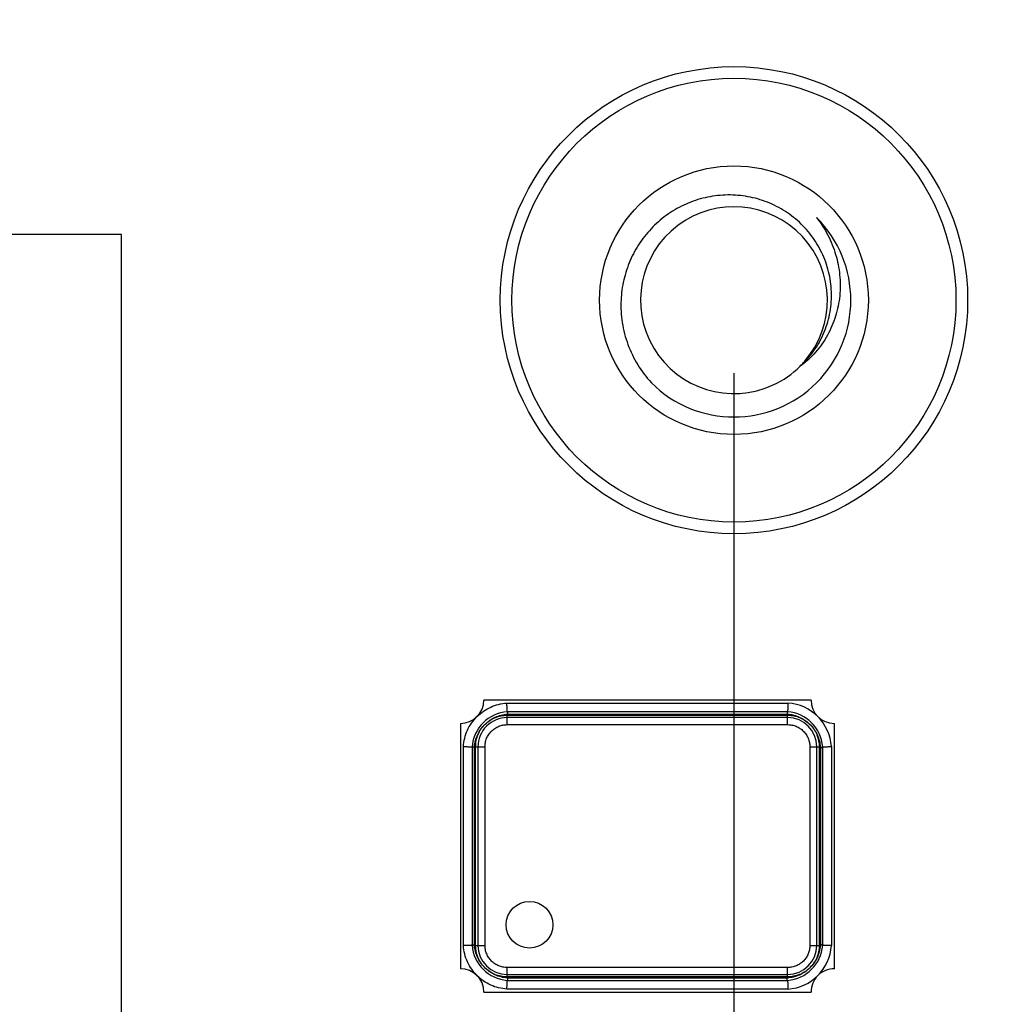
# Model space of a CAD drawing. Header units: millimetres. Extents: x 170 to 326, y 157 to 284.
# Tile 40 of 117: x 257 to 266, y 226 to 234. Entities that reach past the tile are written whole.
import ezdxf

# ---------------------------------------------------------------- set-up
doc = ezdxf.new("R2010")
doc.units = ezdxf.units.MM
doc.header["$LTSCALE"] = 30.734
doc.header["$PDMODE"] = 3
doc.header["$PDSIZE"] = 0.3125
doc.layers.get('0').update_dxf_attribs({"linetype": 'CONTINUOUS'})
doc.layers.get('Defpoints').update_dxf_attribs({"linetype": 'CONTINUOUS'})
doc.layers.add('dim', color=6, linetype='CONTINUOUS', lineweight=9)
doc.styles.add('Verdana', font='verdana.ttf', dxfattribs={"height": 2.5})
doc.dimstyles.new('aaaaaaaa 3.0', dxfattribs={"dimtxt": 2.5, "dimasz": 1.5, "dimexe": 1.25, "dimexo": 0.625, "dimtad": 1, "dimdec": 1, "dimzin": 9, "dimdsep": 46, "dimtxsty": 'Verdana', "dimcen": 0, "dimazin": 0, "dimtfac": 1, "dimtofl": 0, "dimtmove": 0, "dimatfit": 3, "dimfxl": 1, "dimlwd": 25, "dimlwe": 25, "dimarcsym": 0})

# ---------------------------------------------------------------- blocks, each defined once
blk = doc.blocks.new('*D14')
at = {"layer": 'Defpoints', "color": 0}
for p in [(245.3985, 231.6513), (263.3985, 231.6513), (245.3985, 205.6798)]:
    blk.add_point(p, dxfattribs=at)
at = {"layer": 'dim', "color": 0, "lineweight": 25}
for p, q in [((245.3985, 231.0263), (245.3985, 204.4298)), ((263.3985, 231.0263), (263.3985, 204.4298)), ((261.8985, 205.6798), (246.8985, 205.6798))]:
    blk.add_line(p, q, dxfattribs=at)
at = {"layer": 'dim', "color": 0}
for points in [[(246.8985, 205.9298), (246.8985, 205.4298), (245.3985, 205.6798)], [(261.8985, 205.4298), (261.8985, 205.9298), (263.3985, 205.6798)]]:
    blk.add_solid(points, dxfattribs=at)
at = {"layer": 'dim', "color": 0, "insert": (254.3985, 207.6119), "char_height": 2.5, "attachment_point": 5, "style": 'Verdana'}
blk.add_mtext('18', dxfattribs=at)
blk = doc.blocks.new('*D20')
at = {"layer": 'Defpoints', "color": 0}
for p in [(263.3985, 231.6513), (275.3985, 231.6513), (275.3985, 205.6674)]:
    blk.add_point(p, dxfattribs=at)
at = {"layer": 'dim', "color": 0, "lineweight": 25}
for p, q in [((263.3985, 231.0263), (263.3985, 204.4174)), ((275.3985, 231.0263), (275.3985, 204.4174)), ((264.8985, 205.6674), (273.8985, 205.6674))]:
    blk.add_line(p, q, dxfattribs=at)
at = {"layer": 'dim', "color": 0}
for points in [[(264.8985, 205.9174), (264.8985, 205.4174), (263.3985, 205.6674)], [(273.8985, 205.4174), (273.8985, 205.9174), (275.3985, 205.6674)]]:
    blk.add_solid(points, dxfattribs=at)
at = {"layer": 'dim', "color": 0, "insert": (269.3985, 207.5684), "char_height": 2.5, "attachment_point": 5, "style": 'Verdana'}
blk.add_mtext('12', dxfattribs=at)
blk = doc.blocks.new('*D22')
at = {"layer": 'Defpoints', "color": 0}
for p in [(274.7606, 232.134), (276.0365, 231.1686)]:
    blk.add_point(p, dxfattribs=at)
at = {"layer": 'dim', "color": 0, "lineweight": 25}
blk.add_line((258.9163, 244.1233), (273.5644, 233.0392), dxfattribs=at)
at = {"layer": 'dim', "color": 0}
blk.add_solid([(273.4136, 232.8398), (273.7153, 233.2385), (274.7606, 232.134)], dxfattribs=at)
at = {"layer": 'dim', "color": 0, "insert": (267.0097, 240.8408), "char_height": 2.5, "attachment_point": 5, "rotation": 322.88557, "style": 'Verdana'}
blk.add_mtext('4-M2{\\f宋体|b0|i0|c134|p2;螺柱}', dxfattribs=at)

msp = doc.modelspace()

# ---------------------------------------------------------------- linework, layer by layer
at = {"linetype": 'Continuous'}
for p, q in [((258.1576, 232.2133), (250.0576, 232.2133)), ((258.1576, 224.1133), (258.1576, 232.2133)), ((264.0577, 228.2264), (261.2577, 228.2264)), ((261.455, 228.2014), (263.8604, 228.2014)), ((263.8577, 228.1264), (261.4577, 228.1264)), ((261.4577, 228.1064), (263.8562, 228.1065)), ((261.4577, 228.0964), (263.8577, 228.0964)), ((261.4577, 228.0164), (261.4577, 228.0964)), ((263.8562, 228.1065), (263.8577, 228.1264)), ((263.8577, 228.0164), (263.8577, 228.0964)), ((261.0577, 228.0264), (261.0577, 225.9264)), ((263.8577, 228.0764), (261.4577, 228.0764)), ((261.4577, 228.0164), (263.8577, 228.0164)), ((264.2577, 225.9264), (264.2577, 228.0264)), ((261.0827, 226.1237), (261.0827, 227.8292)), ((261.1577, 227.8264), (261.1577, 226.1264)), ((261.1777, 226.1264), (261.1776, 227.8249)), ((261.1877, 227.8264), (261.2677, 227.8264)), ((261.1877, 226.1264), (261.1877, 227.8264)), ((261.2077, 227.8264), (261.2077, 226.1264)), ((261.2677, 226.1264), (261.2677, 227.8264)), ((264.0477, 227.8264), (264.1277, 227.8264)), ((264.0477, 227.8264), (264.0477, 226.1264)), ((264.1077, 226.1264), (264.1077, 227.8264)), ((264.1277, 227.8264), (264.1277, 226.1264)), ((264.1378, 227.8249), (264.1377, 226.1264)), ((264.1577, 226.1264), (264.1577, 227.8264)), ((264.2327, 227.8292), (264.2327, 226.1237)), ((261.1877, 226.1264), (261.2677, 226.1264)), ((264.0477, 226.1264), (264.1277, 226.1264)), ((263.8577, 225.9364), (261.4577, 225.9364)), ((261.4577, 225.8564), (261.4577, 225.9364)), ((263.8577, 225.8564), (263.8577, 225.9364)), ((261.4577, 225.8764), (263.8577, 225.8764)), ((263.8577, 225.8564), (261.4577, 225.8564)), ((261.4577, 225.8264), (263.8577, 225.8264)), ((263.8562, 225.8464), (261.4592, 225.8464)), ((261.2577, 225.7264), (264.0577, 225.7264)), ((263.8604, 225.7514), (261.455, 225.7514))]:
    msp.add_line(p, q, dxfattribs=at)
for centre, radius in [((263.3985, 231.6513), 2), ((263.3985, 231.6513), 1.9), ((263.3985, 231.6513), 1.15), ((261.6484, 226.3025), 0.2)]:
    msp.add_circle(centre, radius, dxfattribs=at)
for centre, radius, start, end in [((263.3985, 231.6513), 0.8, 318.95235, 294.85192), ((263.3985, 231.6513), 1, 224.98691, 44.98691), ((263.4005, 231.6496), 0.7974, 318.12561, 318.95318), ((263.3984, 231.6515), 0.8002, 294.85508, 314.98401), ((263.3988, 231.6511), 0.7996, 314.99316, 318.12437), ((261.0577, 228.2264), 0.2, 270.00001, 0.00001), ((263.8326, 227.8014), 0.401, 3.97575, 86.02426), ((264.2577, 228.2264), 0.2, 180.00001, 270.00001), ((261.4828, 227.8014), 0.326, 94.40959, 175.59042), ((263.8326, 227.8014), 0.326, 4.40959, 85.59042), ((261.4577, 227.8264), 0.25, 90.00001, 180.00001), ((263.8577, 227.8264), 0.25, 0.00001, 90.00001), ((261.4828, 226.1515), 0.326, 184.40959, 265.59042), ((261.4577, 226.1264), 0.25, 180.00001, 270.00001), ((263.8326, 226.1515), 0.326, 274.40959, 355.59042), ((263.8577, 226.1264), 0.25, 270.00001, 0.00001), ((263.8326, 226.1515), 0.401, 273.97575, 356.02426), ((261.0577, 225.7264), 0.2, 0.00001, 90.00001), ((264.2577, 225.7264), 0.2, 90.00001, 180.00001)]:
    msp.add_arc(centre, radius, start, end, dxfattribs=at)
for points, knots in [([(263.9641, 231.0855), (264.007, 231.1241), (264.0846, 231.2108), (264.1705, 231.3624), (264.2227, 231.5288), (264.2389, 231.7023), (264.2191, 231.8754), (264.1644, 232.0409), (264.0774, 232.1918), (263.9619, 232.3223), (263.8229, 232.4274), (263.666, 232.5031), (263.4974, 232.5468), (263.3235, 232.5573), (263.1509, 232.5344), (262.9857, 232.4792), (262.8338, 232.3941), (262.7448, 232.3193), (262.7042, 232.2783)], [0, 0, 0, 0, 0.062477, 0.124953, 0.187436, 0.249922, 0.312412, 0.374906, 0.437402, 0.499902, 0.562405, 0.624911, 0.687419, 0.74993, 0.812444, 0.87496, 0.937479, 1, 1, 1, 1]), ([(264.1058, 232.3583), (264.1422, 232.3112), (264.2067, 232.2103), (264.2739, 232.0439), (264.3087, 231.8679), (264.309, 231.6885), (264.2738, 231.5126), (264.2036, 231.3476), (264.1005, 231.201), (264.0121, 231.1203), (263.9641, 231.0855)], [0, 0, 0, 0, 0.125239, 0.250419, 0.375543, 0.5006, 0.625583, 0.750487, 0.875289, 1, 1, 1, 1]), ([(262.7042, 232.2783), (262.6633, 232.2369), (262.5891, 232.1463), (262.5049, 231.9924), (262.4501, 231.8257), (262.4344, 231.7097), (262.4319, 231.6515)], [0, 0, 0, 0, 0.249987, 0.499983, 0.749988, 1, 1, 1, 1]), ([(262.4319, 231.6515), (262.429, 231.5873), (262.4363, 231.4579), (262.4852, 231.27), (262.5697, 231.0952), (262.6478, 230.9917), (262.6913, 230.9444)], [0, 0, 0, 0, 0.249994, 0.499984, 0.749979, 1, 1, 1, 1]), ([(261.199, 228.0848), (261.216, 228.1017), (261.2527, 228.1327), (261.3153, 228.1687), (261.3836, 228.1923), (261.4311, 228.1995), (261.455, 228.2014)], [0, 0, 0, 0, 0.249989, 0.499962, 0.749961, 1, 1, 1, 1]), ([(261.4577, 228.1264), (261.4578, 228.1269), (261.4579, 228.1288), (261.4577, 228.133), (261.4575, 228.1399), (261.4571, 228.1491), (261.4567, 228.1603), (261.4562, 228.1731), (261.4556, 228.187), (261.4551, 228.1965), (261.455, 228.2014)], [0, 0, 0, 0, 0.019287, 0.07622, 0.16865, 0.293048, 0.444582, 0.617361, 0.804951, 1, 1, 1, 1]), ([(263.8604, 228.2014), (263.8601, 228.1919), (263.8594, 228.178), (263.8587, 228.1603), (263.8583, 228.1491), (263.8579, 228.1399), (263.8577, 228.133), (263.8575, 228.1288), (263.8576, 228.1269), (263.8577, 228.1264)], [0, 0, 0, 0, 0.382406, 0.55521, 0.706805, 0.831278, 0.923784, 0.98072, 1, 1, 1, 1]), ([(261.2695, 228.0209), (261.2822, 228.033), (261.3094, 228.0555), (261.3554, 228.0817), (261.4054, 228.0992), (261.4402, 228.1049), (261.4577, 228.1064)], [0, 0, 0, 0, 0.250007, 0.499998, 0.749991, 1, 1, 1, 1]), ([(261.2695, 228.0209), (261.282, 228.0329), (261.3093, 228.0546), (261.3706, 228.087), (261.4232, 228.0964), (261.4577, 228.0964)], [0, 0, 0, 0, 0.250577, 0.501133, 1, 1, 1, 1]), ([(261.4577, 228.1264), (261.4582, 228.1264), (261.4593, 228.1261), (261.4604, 228.1247), (261.461, 228.1227), (261.4613, 228.119), (261.4603, 228.1134), (261.4588, 228.1088), (261.4577, 228.1064)], [0, 0, 0, 0, 0.06662, 0.140566, 0.233735, 0.350102, 0.647295, 1, 1, 1, 1]), ([(263.8562, 228.1065), (263.8654, 228.1058), (263.8837, 228.1035), (263.9108, 228.0977), (263.9373, 228.0893), (263.963, 228.0789), (263.9874, 228.0657), (264.0107, 228.0507), (264.0326, 228.0336), (264.046, 228.0209), (264.0524, 228.0143)], [0, 0, 0, 0, 0.125001, 0.250003, 0.375001, 0.500001, 0.625, 0.749999, 0.874999, 1, 1, 1, 1]), ([(263.8577, 228.0964), (263.8758, 228.0964), (263.912, 228.0931), (263.9644, 228.0775), (264.0121, 228.0508), (264.0399, 228.0273), (264.0524, 228.0143)], [0, 0, 0, 0, 0.250014, 0.499999, 0.749987, 1, 1, 1, 1]), ([(261.0827, 227.8292), (261.0846, 227.853), (261.0917, 227.9005), (261.1149, 227.9688), (261.1508, 228.0314), (261.182, 228.068), (261.199, 228.0848)], [0, 0, 0, 0, 0.250056, 0.500045, 0.749994, 1, 1, 1, 1]), ([(261.1776, 227.8249), (261.1791, 227.8433), (261.185, 227.8798), (261.2036, 227.9322), (261.2319, 227.9801), (261.2563, 228.008), (261.2695, 228.0209)], [0, 0, 0, 0, 0.250013, 0.500006, 0.749993, 1, 1, 1, 1]), ([(261.1877, 227.8264), (261.1877, 227.8445), (261.191, 227.8806), (261.2066, 227.9329), (261.2331, 227.9805), (261.2566, 228.0083), (261.2695, 228.0209)], [0, 0, 0, 0, 0.250013, 0.499999, 0.749987, 1, 1, 1, 1]), ([(261.2677, 227.8264), (261.2678, 227.8389), (261.27, 227.8638), (261.2804, 227.8998), (261.2984, 227.9328), (261.3225, 227.9616), (261.3514, 227.9854), (261.3843, 228.0034), (261.4204, 228.014), (261.4453, 228.0163), (261.4577, 228.0164)], [0, 0, 0, 0, 0.125002, 0.250015, 0.374972, 0.499976, 0.625004, 0.749965, 0.874983, 1, 1, 1, 1]), ([(263.8577, 228.0164), (263.8701, 228.0163), (263.895, 228.0141), (263.9311, 228.0037), (263.9641, 227.9858), (263.9928, 227.9616), (264.0167, 227.9328), (264.0347, 227.8998), (264.0453, 227.8638), (264.0475, 227.8389), (264.0477, 227.8264)], [0, 0, 0, 0, 0.125002, 0.250015, 0.374972, 0.499976, 0.625004, 0.749965, 0.874983, 1, 1, 1, 1]), ([(264.0524, 228.0143), (264.0646, 228.0015), (264.0872, 227.9741), (264.1134, 227.9278), (264.1308, 227.8775), (264.1363, 227.8425), (264.1378, 227.8249)], [0, 0, 0, 0, 0.250008, 0.499999, 0.749991, 1, 1, 1, 1]), ([(264.0524, 228.0143), (264.0644, 228.0019), (264.086, 227.9746), (264.1183, 227.9133), (264.1277, 227.8608), (264.1277, 227.8264)], [0, 0, 0, 0, 0.250574, 0.501128, 1, 1, 1, 1]), ([(261.0827, 227.8292), (261.0923, 227.8288), (261.1061, 227.8281), (261.1238, 227.8275), (261.135, 227.827), (261.1442, 227.8267), (261.1511, 227.8264), (261.1553, 227.8262), (261.1572, 227.8264), (261.1577, 227.8264)], [0, 0, 0, 0, 0.382406, 0.55521, 0.706805, 0.831278, 0.923784, 0.98072, 1, 1, 1, 1]), ([(261.1577, 227.8264), (261.1577, 227.8264), (261.1579, 227.8263), (261.1583, 227.8262), (261.1594, 227.826), (261.1612, 227.8259), (261.1637, 227.8257), (261.1667, 227.8255), (261.1714, 227.8252), (261.1751, 227.825), (261.1776, 227.8249)], [0, 0, 0, 0, 0.00648, 0.021281, 0.078142, 0.170366, 0.294298, 0.445388, 0.618014, 1, 1, 1, 1]), ([(264.1378, 227.8249), (264.1402, 227.8239), (264.1448, 227.8224), (264.1506, 227.8216), (264.1543, 227.8222), (264.1563, 227.8231), (264.1576, 227.8246), (264.1577, 227.8258), (264.1577, 227.8264)], [0, 0, 0, 0, 0.346664, 0.638783, 0.753083, 0.845488, 0.923003, 1, 1, 1, 1]), ([(264.1577, 227.8264), (264.1582, 227.8264), (264.1601, 227.8262), (264.1643, 227.8264), (264.1711, 227.8267), (264.1804, 227.827), (264.1916, 227.8275), (264.2044, 227.828), (264.2183, 227.8285), (264.2278, 227.829), (264.2327, 227.8292)], [0, 0, 0, 0, 0.019287, 0.07622, 0.16865, 0.293048, 0.444582, 0.617361, 0.804951, 1, 1, 1, 1]), ([(261.1577, 226.1264), (261.1572, 226.1265), (261.1553, 226.1266), (261.1511, 226.1264), (261.1443, 226.1262), (261.135, 226.1258), (261.1238, 226.1254), (261.111, 226.1249), (261.0971, 226.1243), (261.0876, 226.1239), (261.0827, 226.1237)], [0, 0, 0, 0, 0.019287, 0.07622, 0.16865, 0.293048, 0.444582, 0.617361, 0.804951, 1, 1, 1, 1]), ([(261.2007, 225.8664), (261.1837, 225.8833), (261.1522, 225.9202), (261.1158, 225.9831), (261.092, 226.0518), (261.0847, 226.0997), (261.0827, 226.1237)], [0, 0, 0, 0, 0.250009, 0.499966, 0.749954, 1, 1, 1, 1]), ([(261.1577, 226.1264), (261.1577, 226.1269), (261.158, 226.128), (261.1594, 226.1291), (261.1614, 226.1298), (261.1652, 226.1301), (261.1708, 226.1291), (261.1753, 226.1275), (261.1777, 226.1264)], [0, 0, 0, 0, 0.066619, 0.140566, 0.233735, 0.350103, 0.647295, 1, 1, 1, 1]), ([(261.2633, 225.9382), (261.2511, 225.9509), (261.2286, 225.9781), (261.2024, 226.0241), (261.185, 226.0741), (261.1792, 226.1089), (261.1777, 226.1264)], [0, 0, 0, 0, 0.250007, 0.499998, 0.749991, 1, 1, 1, 1]), ([(261.2633, 225.9382), (261.2512, 225.9507), (261.2296, 225.978), (261.1971, 226.0393), (261.1877, 226.092), (261.1877, 226.1264)], [0, 0, 0, 0, 0.250577, 0.501133, 1, 1, 1, 1]), ([(261.4577, 225.9364), (261.4453, 225.9365), (261.4204, 225.9387), (261.3843, 225.9492), (261.3513, 225.9671), (261.3226, 225.9912), (261.2987, 226.0201), (261.2807, 226.0531), (261.2701, 226.0891), (261.2679, 226.114), (261.2677, 226.1264)], [0, 0, 0, 0, 0.125002, 0.250015, 0.374972, 0.499976, 0.625004, 0.749965, 0.874983, 1, 1, 1, 1]), ([(264.0477, 226.1264), (264.0476, 226.114), (264.0454, 226.0891), (264.035, 226.053), (264.017, 226.02), (263.9929, 225.9913), (263.964, 225.9674), (263.9311, 225.9494), (263.895, 225.9388), (263.8701, 225.9366), (263.8577, 225.9364)], [0, 0, 0, 0, 0.125002, 0.250015, 0.374972, 0.499976, 0.625004, 0.749965, 0.874983, 1, 1, 1, 1]), ([(264.1377, 226.1264), (264.1362, 226.1081), (264.13, 226.0717), (264.1112, 226.0195), (264.0828, 225.9719), (264.0584, 225.9441), (264.0452, 225.9313)], [0, 0, 0, 0, 0.250013, 0.500007, 0.749994, 1, 1, 1, 1]), ([(264.1277, 226.1264), (264.1277, 226.1083), (264.1243, 226.072), (264.1087, 226.0195), (264.0819, 225.9717), (264.0583, 225.9439), (264.0452, 225.9313)], [0, 0, 0, 0, 0.250014, 0.499999, 0.749987, 1, 1, 1, 1]), ([(264.1577, 226.1264), (264.1577, 226.127), (264.1575, 226.1281), (264.1562, 226.1294), (264.1542, 226.1301), (264.1515, 226.1303), (264.1484, 226.13), (264.1437, 226.1289), (264.14, 226.1276), (264.1377, 226.1264)], [0, 0, 0, 0, 0.070553, 0.144101, 0.235782, 0.351809, 0.491171, 0.649773, 1, 1, 1, 1]), ([(264.2327, 226.1237), (264.2231, 226.124), (264.2093, 226.1247), (264.1916, 226.1254), (264.1804, 226.1258), (264.1712, 226.1262), (264.1643, 226.1265), (264.1601, 226.1266), (264.1582, 226.1265), (264.1577, 226.1264)], [0, 0, 0, 0, 0.382406, 0.55521, 0.706805, 0.831278, 0.923784, 0.98072, 1, 1, 1, 1]), ([(261.4577, 225.8564), (261.4397, 225.8564), (261.4035, 225.8598), (261.3512, 225.8753), (261.3036, 225.9018), (261.2758, 225.9253), (261.2633, 225.9382)], [0, 0, 0, 0, 0.250013, 0.499999, 0.749987, 1, 1, 1, 1]), ([(261.4592, 225.8464), (261.4409, 225.8478), (261.4043, 225.8537), (261.3519, 225.8723), (261.304, 225.9007), (261.2761, 225.9251), (261.2633, 225.9382)], [0, 0, 0, 0, 0.250012, 0.500004, 0.749992, 1, 1, 1, 1]), ([(264.0452, 225.9313), (264.0325, 225.9192), (264.0051, 225.8968), (263.9589, 225.8706), (263.9087, 225.8533), (263.8737, 225.8478), (263.8562, 225.8464)], [0, 0, 0, 0, 0.250008, 0.499999, 0.749991, 1, 1, 1, 1]), ([(264.0452, 225.9313), (264.0328, 225.9194), (264.0055, 225.8979), (263.9444, 225.8657), (263.892, 225.8564), (263.8577, 225.8564)], [0, 0, 0, 0, 0.250572, 0.501123, 1, 1, 1, 1]), ([(261.455, 225.7514), (261.4313, 225.7534), (261.3841, 225.7603), (261.3162, 225.7832), (261.254, 225.8187), (261.2175, 225.8495), (261.2007, 225.8664)], [0, 0, 0, 0, 0.250041, 0.500042, 0.750011, 1, 1, 1, 1]), ([(261.455, 225.7514), (261.4553, 225.761), (261.456, 225.7749), (261.4567, 225.7925), (261.4571, 225.8038), (261.4574, 225.813), (261.4577, 225.8198), (261.4579, 225.824), (261.4577, 225.8259), (261.4577, 225.8264)], [0, 0, 0, 0, 0.382406, 0.55521, 0.706805, 0.831278, 0.923784, 0.98072, 1, 1, 1, 1]), ([(261.4577, 225.8264), (261.4583, 225.8264), (261.4595, 225.8265), (261.461, 225.8278), (261.4619, 225.8298), (261.4626, 225.8336), (261.4618, 225.8393), (261.4603, 225.844), (261.4592, 225.8464)], [0, 0, 0, 0, 0.077036, 0.154478, 0.246659, 0.361044, 0.653318, 1, 1, 1, 1]), ([(263.8577, 225.8264), (263.8572, 225.8264), (263.8561, 225.8265), (263.8547, 225.8277), (263.8537, 225.8297), (263.8531, 225.8336), (263.8538, 225.8394), (263.8552, 225.8441), (263.8562, 225.8464)], [0, 0, 0, 0, 0.068006, 0.141575, 0.235394, 0.357067, 0.668217, 1, 1, 1, 1]), ([(263.8577, 225.8264), (263.8576, 225.8259), (263.8575, 225.824), (263.8577, 225.8198), (263.8579, 225.813), (263.8583, 225.8038), (263.8587, 225.7925), (263.8592, 225.7797), (263.8598, 225.7659), (263.8603, 225.7563), (263.8604, 225.7514)], [0, 0, 0, 0, 0.019287, 0.07622, 0.16865, 0.293048, 0.444582, 0.617361, 0.804951, 1, 1, 1, 1])]:
    msp.add_open_spline(points, degree=3, knots=knots, dxfattribs=at)

# ---------------------------------------------------------------- dimensions: what is measured, and where the dimension line sits
at = {"layer": 'dim'}
dim = msp.add_diameter_dim_2p(p1=(276.0365, 231.1686), p2=(274.7606, 232.134), text='4-M2{\\f宋体|b0|i0|c134|p2;螺柱}', dimstyle='aaaaaaaa 3.0', override={"dimtxsty": 'Verdana'}, dxfattribs=at)
dim.commit()
dim.dimension.update_dxf_attribs({"geometry": '*D22', "text_midpoint": (267.2259, 237.8355), "dimtype": 163})
for base, p2, picture, middle in [((245.3985, 205.6798), (245.3985, 231.6513), '*D14', (254.3985, 207.6119)), ((275.3985, 205.6674), (275.3985, 231.6513), '*D20', (269.3985, 207.5684))]:
    dim = msp.add_linear_dim(base=base, p1=(263.3985, 231.6513), p2=p2, dimstyle='aaaaaaaa 3.0', dxfattribs=at)
    dim.commit()
    dim.dimension.update_dxf_attribs({"geometry": picture, "text_midpoint": middle})

doc.saveas('drawing.dxf')
